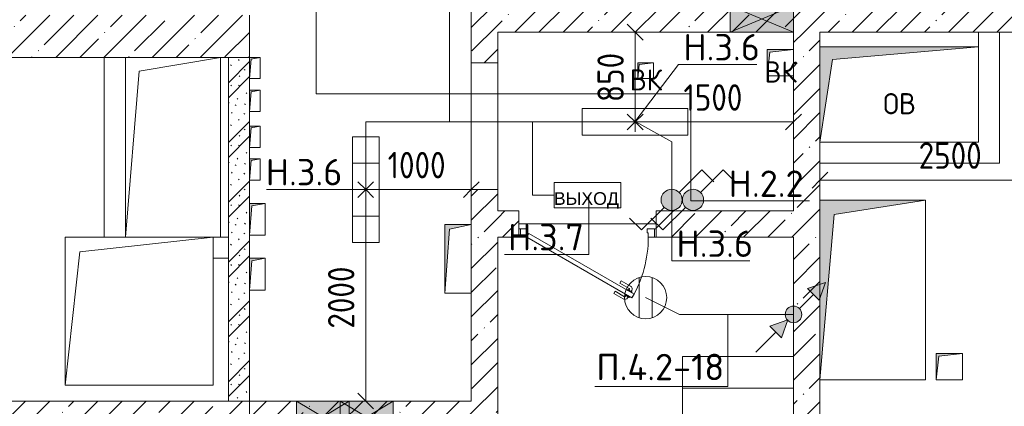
# Model space of a CAD drawing. Header units: millimetres. Extents: x -32229 to 170644, y -13689 to 125138.
# Tile 162 of 208: x 30960 to 40280, y 94150 to 97808. Entities that reach past the tile are written whole.
import ezdxf

# ---------------------------------------------------------------- set-up
doc = ezdxf.new("R2010")
doc.units = ezdxf.units.MM
doc.linetypes.add('Штриховая', pattern=[5, 3, -2])
for name, color, linetype, lineweight in [('A-ANNO-DIMS', 7, 'Continuous', 9), ('A-ANNO-DIMS-200', 7, 'Continuous', 9), ('A-ANNO-NOTE', 7, 'Continuous', 18), ('A-DETL-THIN', 7, 'Continuous', 9), ('A-DOOR', 7, 'Continuous', 18), ('A-DOOR-FRAM', 7, 'Continuous', 9), ('A-DOOR-OPNG', 7, 'Continuous', 18), ('A-FLOR', 7, 'Continuous', 18), ('A-GLAZ', 7, 'Continuous', 18), ('A-WALL', 7, 'Continuous', 18), ('A-WALL-PATT', 7, 'Continuous', 40), ('G-ANNO-TEXT', 7, 'Continuous', 9), ('I-WALL', 7, 'Continuous', 18), ('M-EQPM', 7, 'Continuous', 18), ('S-COLS', 7, 'Continuous', 18), ('S-STRS', 7, 'Continuous', 18)]:
    doc.layers.add(name, color=color, linetype=linetype, lineweight=lineweight)
doc.layers.add('A-DETL', color=7, linetype='Continuous', lineweight=9, true_color=0x00a600)
doc.styles.add('Arial_1', font='arial.ttf', dxfattribs={"height": 120})
doc.styles.add('GOST Common', font='GOST_Common.ttf', dxfattribs={"height": 200})
doc.styles.add('GOST Common_6', font='GOST_Common.ttf', dxfattribs={"width": 0.9, "height": 250})
doc.styles.add('ISOCPEUR', font='isocpeur.ttf', dxfattribs={"height": 250})
doc.dimstyles.new('ГОСТ_2_5_мм2_1', dxfattribs={"dimscale": 304.8, "dimtxt": 251.428749, "dimasz": 0.492126, "dimexe": 0.492126, "dimexo": 0.656168, "dimgap": 0.098425, "dimtad": 1, "dimdec": 0, "dimdsep": 46, "dimtxsty": 'GOST Common_6', "dimblk1": 'OBLIQUE', "dimblk2": 'OBLIQUE', "dimsah": 1, "dimcen": 0.09, "dimazin": 2, "dimtfac": 1, "dimtdec": 4, "dimtix": 1, "dimtmove": 0, "dimatfit": 3, "dimfxl": 1, "dimtvp": 1, "dimtolj": 1, "dimtzin": 0, "dimarcsym": 2})
pattern_1 = [(45, (0, 0), (-228.0985, 228.0985), []), (45, (228.1, 0), (-228.0985, 228.0985), [403.225, -80.645, 6.706, -73.939])]

# ---------------------------------------------------------------- blocks, each defined once
blk = doc.blocks.new('АР_Канал вертикальный прямоугольный - ОВ-3286630--01 ЭО')
at = {"layer": 'M-EQPM', "lineweight": 13, "true_color": 0xe2e2e2}
blk.add_hatch(color=254, dxfattribs=at).paths.add_polyline_path([(-750, -450), (-630, 330), (750, 450), (-750, 450), (-750, -435.1)])
at = {"layer": 'M-EQPM', "color": 253, "lineweight": 13, "true_color": 0xaaaaaa}
for p, q in [((750, 450), (-750, 450)), ((750, 450), (-750, 450)), ((-750, 450), (750, 450)), ((-630, 330), (750, 450)), ((-630, 330), (750, 450)), ((750, -450), (750, 450)), ((750, 450), (750, -450)), ((-750, -450), (-630, 330)), ((-750, -450), (-630, 330)), ((-750, -450), (750, -450)), ((750, -450), (-750, -450))]:
    blk.add_line(p, q, dxfattribs=at)
blk = doc.blocks.new('КР-Проем - Настраиваемый-3292093--01 ЭО')
at = {"layer": 'A-DOOR-OPNG', "color": 253, "lineweight": 13, "true_color": 0xaaaaaa}
for p, q in [((-600, 125), (600, 125)), ((-600, -125), (600, -125))]:
    blk.add_line(p, q, dxfattribs=at)
blk = doc.blocks.new('АР_Дверь однопольная - 1300х2100h_лест__лифт_ холл-4751208--01 ЭО')
at = {"layer": 'A-DOOR', "color": 253, "lineweight": 13, "true_color": 0xaaaaaa}
for p, q in [((-420.9, 700), (-440.9, 665.4)), ((-440.9, 665.4), (555, 90.4)), ((575, 125), (-420.9, 700)), ((555, 90.4), (575, 125))]:
    blk.add_line(p, q, dxfattribs=at)
at = {"layer": 'A-DOOR', "color": 253, "lineweight": 5, "true_color": 0xaaaaaa}
for p, q in [((-419.3, 652.9), (-423.3, 645.9)), ((-399.3, 687.5), (-395.3, 694.4)), ((-395.3, 694.4), (-352, 669.4)), ((-384.5, 688.2), (-378.4, 698.6)), ((-362.8, 675.7), (-356.8, 686.1)), ((-352, 669.4), (-356, 662.5)), ((-261.2, 636.7), (-350, 687.9)), ((-248.7, 658.3), (-337.5, 709.6)), ((-261.2, 636.7), (-248.7, 658.3)), ((-423.3, 645.9), (-380, 620.9)), ((-412.5, 639.7), (-418.5, 629.3)), ((-318.7, 537.1), (-407.5, 588.3)), ((-390.8, 627.2), (-396.8, 616.8)), ((-306.2, 558.7), (-395, 610)), ((-380, 620.9), (-376, 627.9)), ((-306.2, 558.7), (-318.7, 537.1))]:
    blk.add_line(p, q, dxfattribs=at)
for centre, radius, start, end in [((575, 125), 1150, 150, 180), ((-352.5, 683.6), 30, 60, 150), ((-352.5, 683.6), 4.99, 60, 150), ((-392.5, 614.3), 30, 150, 240), ((-392.5, 614.3), 4.99, 150, 240)]:
    blk.add_arc(centre, radius, start, end, dxfattribs=at)
at = {"layer": 'A-DOOR-FRAM', "color": 253, "lineweight": 13, "true_color": 0xaaaaaa}
for p, q in [((-635, 125), (-650, 125)), ((-575, 125), (-635, 125)), ((-635, 125), (-635, 45)), ((-575, 85), (-575, 125)), ((635, 125), (575, 125)), ((575, 125), (575, 85)), ((635, 45), (635, 125)), ((635, 125), (650, 125)), ((-635, 45), (-650, 45)), ((-635, 45), (-565, 45)), ((-565, 85), (-575, 85)), ((-565, 45), (-565, 85)), ((575, 85), (565, 85)), ((565, 85), (565, 45)), ((565, 45), (635, 45)), ((635, 45), (650, 45))]:
    blk.add_line(p, q, dxfattribs=at)
blk = doc.blocks.new('АР_Отверстие прямоугольное - ВК-4025875--01 ЭО')
at = {"layer": 'A-GLAZ', "lineweight": 13, "true_color": 0xf0f0f0}
blk.add_hatch(color=7, dxfattribs=at).paths.add_polyline_path([(-175, 125), (-175, -125), (425, -125), (425, 125)])
at = {"layer": 'A-GLAZ', "color": 253, "lineweight": 5, "true_color": 0xaaaaaa}
for p, q in [((425, 125), (-175, -125)), ((-175, 125), (425, -125))]:
    blk.add_line(p, q, dxfattribs=at)
at = {"layer": 'A-GLAZ', "color": 253, "lineweight": 13, "true_color": 0xaaaaaa}
for p, q in [((425, 125), (-175, 125)), ((-175, 125), (-175, -125)), ((-175, 125), (-175, -125)), ((425, -125), (425, 125)), ((425, 125), (425, -125)), ((-175, -125), (425, -125))]:
    blk.add_line(p, q, dxfattribs=at)
blk = doc.blocks.new('АР_Канал вертикальный прямоугольный - ОВ-6400269--01 ЭО')
at = {"layer": 'M-EQPM', "color": 253, "lineweight": 13, "true_color": 0xaaaaaa}
for p, q in [((700, 700), (-700, 700)), ((-700, 700), (-700, -700)), ((-700, -700), (-700, 700)), ((-700, 700), (700, 700)), ((-560, 560), (700, 700)), ((700, -700), (700, 700)), ((700, 700), (700, -700)), ((-700, -700), (-560, 560)), ((-700, -700), (700, -700)), ((700, -700), (-700, -700))]:
    blk.add_line(p, q, dxfattribs=at)
blk = doc.blocks.new('АР_Канал вертикальный прямоугольный - ОВ-6409221--01 ЭО')
at = {"layer": 'M-EQPM', "color": 253, "lineweight": 13, "true_color": 0xaaaaaa}
for p, q in [((450, 850), (-450, 850)), ((-450, 850), (-450, -850)), ((-450, -850), (-450, 850)), ((-450, 850), (450, 850)), ((-320, 720), (450, 850)), ((450, -850), (450, 850)), ((450, 850), (450, -850)), ((-450, -850), (-320, 720)), ((380, -850), (450, -850)), ((450, -850), (380, -850))]:
    blk.add_line(p, q, dxfattribs=at)
blk = doc.blocks.new('АР_Канал вертикальный прямоугольный - ОВ-6263227--01 ЭО')
at = {"layer": 'M-EQPM', "lineweight": 13, "true_color": 0xe2e2e2}
blk.add_hatch(color=254, dxfattribs=at).paths.add_polyline_path([(-500, -850), (-365, 715), (500, 850), (-500, 850), (-500, -30.8)])
at = {"layer": 'M-EQPM', "color": 253, "lineweight": 13, "true_color": 0xaaaaaa}
for p, q in [((500, 850), (-500, 850)), ((-500, 850), (-500, -850)), ((500, 850), (-500, 850)), ((-500, 850), (-500, -850)), ((-500, -850), (-500, 850)), ((-500, 850), (500, 850)), ((-365, 715), (500, 850)), ((-365, 715), (500, 850)), ((500, -850), (500, 850)), ((500, 850), (500, -850)), ((-500, -850), (-365, 715)), ((-500, -850), (-365, 715)), ((-500, -850), (500, -850)), ((500, -850), (-500, -850))]:
    blk.add_line(p, q, dxfattribs=at)
blk = doc.blocks.new('АР_Отверстие прямоугольное - СС-4524793--01 ЭО')
at = {"layer": 'A-GLAZ', "lineweight": 13, "true_color": 0xf0f0f0}
blk.add_hatch(color=7, dxfattribs=at).paths.add_polyline_path([(290, -150), (375, -150), (375, 150), (-125, 150), (-125, -150)])
at = {"layer": 'A-GLAZ', "color": 253, "lineweight": 5, "true_color": 0xaaaaaa}
for p, q in [((-125, 150), (290, -99)), ((290, 99), (-125, -150)), ((375, 150), (290, 99)), ((290, -99), (375, -150))]:
    blk.add_line(p, q, dxfattribs=at)
at = {"layer": 'A-GLAZ', "color": 253, "lineweight": 13, "true_color": 0xaaaaaa}
for p, q in [((290, 150), (-125, 150)), ((-125, 150), (-125, -150)), ((-125, 150), (-125, -150)), ((375, 150), (290, 150)), ((375, -150), (375, 150)), ((375, 150), (375, -150)), ((-125, -150), (290, -150)), ((290, -150), (375, -150))]:
    blk.add_line(p, q, dxfattribs=at)
blk = doc.blocks.new('АР_Канал вертикальный прямоугольный - ВК-6260049--01 ЭО')
at = {"layer": 'M-EQPM', "lineweight": 13, "true_color": 0xe2e2e2}
blk.add_hatch(color=254, dxfattribs=at).paths.add_polyline_path([(-125, -125), (-100, 100), (125, 125), (-125, 125)])
at = {"layer": 'M-EQPM', "color": 253, "lineweight": 13, "true_color": 0xaaaaaa}
for p, q in [((125, 125), (-125, 125)), ((-125, 125), (-125, -125)), ((125, 125), (-125, 125)), ((-125, 125), (-125, -125)), ((-125, -125), (-125, 125)), ((-125, 125), (125, 125)), ((-125, -125), (-100, 100)), ((-125, -125), (-100, 100)), ((-100, 100), (125, 125)), ((-100, 100), (125, 125)), ((125, -125), (125, 125)), ((125, 125), (125, -125)), ((-125, -125), (125, -125)), ((125, -125), (-125, -125))]:
    blk.add_line(p, q, dxfattribs=at)
blk = doc.blocks.new('АР_Канал вертикальный прямоугольный - ЭОМ-6263455--01 ЭО')
at = {"layer": 'M-EQPM', "lineweight": 13, "true_color": 0xe2e2e2}
blk.add_hatch(color=254, dxfattribs=at).paths.add_polyline_path([(-75, -150), (-52.5, 127.5), (75, 150), (-75, 150)])
at = {"layer": 'M-EQPM', "color": 253, "lineweight": 13, "true_color": 0xaaaaaa}
for p, q in [((75, 150), (-75, 150)), ((-75, 150), (-75, -150)), ((75, 150), (-75, 150)), ((-75, 150), (-75, -150)), ((-75, -150), (-75, 150)), ((-75, 150), (75, 150)), ((-75, -150), (-52.5, 127.5)), ((-75, -150), (-52.5, 127.5)), ((-52.5, 127.5), (75, 150)), ((-52.5, 127.5), (75, 150)), ((75, -150), (75, 150)), ((75, 150), (75, -150)), ((-75, -150), (75, -150)), ((75, -150), (-75, -150))]:
    blk.add_line(p, q, dxfattribs=at)
blk = doc.blocks.new('АР_Канал вертикальный прямоугольный - АПТ-6412245--01 ЭО')
at = {"layer": 'M-EQPM', "lineweight": 13, "true_color": 0xe2e2e2}
blk.add_hatch(color=254, dxfattribs=at).paths.add_polyline_path([(-125, -325), (-80, 280), (125, 325), (-125, 325)])
at = {"layer": 'M-EQPM', "color": 253, "lineweight": 13, "true_color": 0xaaaaaa}
for p, q in [((125, 325), (-125, 325)), ((-125, 325), (-125, -325)), ((125, 325), (-125, 325)), ((-125, 325), (-125, -325)), ((-125, -325), (-125, 325)), ((-125, 325), (125, 325)), ((-125, -325), (-80, 280)), ((-125, -325), (-80, 280)), ((-80, 280), (125, 325)), ((-80, 280), (125, 325)), ((125, -325), (125, 325)), ((125, 325), (125, -325)), ((-125, -325), (125, -325)), ((125, -325), (-125, -325))]:
    blk.add_line(p, q, dxfattribs=at)
blk = doc.blocks.new('АР_Канал вертикальный прямоугольный - СС-6263304--01 ЭО')
at = {"layer": 'M-EQPM', "lineweight": 13, "true_color": 0xe2e2e2}
blk.add_hatch(color=254, dxfattribs=at).paths.add_polyline_path([(-50, -100), (-35, 85), (50, 100), (-50, 100)])
at = {"layer": 'M-EQPM', "color": 253, "lineweight": 13, "true_color": 0xaaaaaa}
for p, q in [((50, 100), (-50, 100)), ((-50, 100), (-50, -100)), ((50, 100), (-50, 100)), ((-50, 100), (-50, -100)), ((-50, -100), (-50, 100)), ((-50, 100), (50, 100)), ((-35, 85), (50, 100)), ((-35, 85), (50, 100)), ((50, -100), (50, 100)), ((50, 100), (50, -100)), ((-50, -100), (-35, 85)), ((-50, -100), (-35, 85)), ((-50, -100), (50, -100)), ((50, -100), (-50, -100))]:
    blk.add_line(p, q, dxfattribs=at)
blk = doc.blocks.new('АР_Отверстие прямоугольное - ЭОМ-5444879--01 ЭО')
at = {"layer": 'A-GLAZ', "lineweight": 13, "true_color": 0xf0f0f0}
blk.add_hatch(color=7, dxfattribs=at).paths.add_polyline_path([(375, -150), (375, 150), (-125, 150), (-125, -150)])
at = {"layer": 'A-GLAZ', "color": 253, "lineweight": 5, "true_color": 0xaaaaaa}
for p, q in [((375, 150), (-125, -150)), ((-125, 150), (375, -150))]:
    blk.add_line(p, q, dxfattribs=at)
at = {"layer": 'A-GLAZ', "color": 253, "lineweight": 13, "true_color": 0xaaaaaa}
for p, q in [((375, 150), (-125, 150)), ((-125, 150), (-125, -150)), ((-125, 150), (-125, -150)), ((375, -150), (375, 150)), ((375, 150), (375, -150)), ((-125, -150), (375, -150))]:
    blk.add_line(p, q, dxfattribs=at)
blk = doc.blocks.new('АР_Канал вертикальный прямоугольный - ВК-5351649--01 ЭО')
at = {"layer": 'M-EQPM', "lineweight": 13, "true_color": 0xe2e2e2}
blk.add_hatch(color=254, dxfattribs=at).paths.add_polyline_path([(-75, -75), (-60, 60), (75, 75), (-75, 75)])
at = {"layer": 'M-EQPM', "color": 253, "lineweight": 13, "true_color": 0xaaaaaa}
for p, q in [((75, 75), (-75, 75)), ((-75, 75), (-75, -75)), ((75, 75), (-75, 75)), ((-75, 75), (-75, -75)), ((-75, -75), (-75, 75)), ((-75, 75), (75, 75)), ((-75, -75), (-60, 60)), ((-75, -75), (-60, 60)), ((-60, 60), (75, 75)), ((-60, 60), (75, 75)), ((75, -75), (75, 75)), ((75, 75), (75, -75)), ((-75, -75), (75, -75)), ((75, -75), (-75, -75))]:
    blk.add_line(p, q, dxfattribs=at)
blk = doc.blocks.new('АР_Канал вертикальный прямоугольный - ВК-5351209--01 ЭО')
at = {"layer": 'M-EQPM', "lineweight": 13, "true_color": 0xe2e2e2}
blk.add_hatch(color=254, dxfattribs=at).paths.add_polyline_path([(-125, -125), (-100, 100), (125, 125), (-125, 125)])
at = {"layer": 'M-EQPM', "color": 253, "lineweight": 13, "true_color": 0xaaaaaa}
for p, q in [((125, 125), (-125, 125)), ((-125, 125), (-125, -125)), ((125, 125), (-125, 125)), ((-125, 125), (-125, -125)), ((-125, -125), (-125, 125)), ((-125, 125), (125, 125)), ((-125, -125), (-100, 100)), ((-125, -125), (-100, 100)), ((-100, 100), (125, 125)), ((-100, 100), (125, 125)), ((125, -125), (125, 125)), ((125, 125), (125, -125)), ((-125, -125), (125, -125)), ((125, -125), (-125, -125))]:
    blk.add_line(p, q, dxfattribs=at)
blk = doc.blocks.new('Наметкина 10_РД_АР_П_rvt-1--01 ЭО')
at = {"layer": 'A-WALL-PATT', "lineweight": 5, "true_color": 0xaaaaaa}
h = blk.add_hatch(dxfattribs=at)
h.set_pattern_fill('FP_1', color=253, style=0, pattern_type=2)
h.set_pattern_definition(pattern_1)
h.paths.add_polyline_path([(35235.3, 89850), (35485.3, 89850), (35485.3, 96200), (35235.3, 96200), (35235.3, 91400)])
h.paths.add_polyline_path([(35485.3, 97400), (35485.3, 97940), (35235.3, 97940), (35235.3, 97400)])
h = blk.add_hatch(dxfattribs=at)
h.set_pattern_fill('FP_1', color=253, style=0, pattern_type=2)
h.set_pattern_definition(pattern_1)
h.paths.add_polyline_path([(40795.3, 97690), (41135.3, 97690), (41135.3, 97940), (35485.3, 97940), (35485.3, 97690), (40636.6, 97690)])
h = blk.add_hatch(dxfattribs=at)
h.set_pattern_fill('FP_1', color=253, style=0, pattern_type=2)
h.set_pattern_definition(pattern_1)
h.paths.add_polyline_path([(38285.3, 89850), (38535.3, 89850), (38535.3, 97690), (38285.3, 97690), (38285.3, 91262.5)])
h = blk.add_hatch(dxfattribs=at)
h.set_pattern_fill('FP_6', color=253, style=0, pattern_type=2)
h.set_pattern_definition([(135, (300.56, 377.28), (-565.6854, 6e-14), [10, -790]), (135, (349.8, 474.73), (-565.6854, 6e-14), [10, -790]), (135, (423.93, 473.06), (-565.6854, 6e-14), [10, -790]), (135, (229.92, 447.9), (-565.6854, 6e-14), [10, -790]), (135, (155.08, 447.9), (-565.6854, 6e-14), [10, -790]), (135, (114.9, 369.03), (-565.6854, 6e-14), [10, -790]), (135, (132.43, 285.8), (-565.6854, 6e-14), [10, -790]), (135, (214.66, 322), (-565.6854, 6e-14), [10, -790]), (135, (198.16, 261.88), (-565.6854, 6e-14), [10, -790]), (135, (45.2, 272.9), (-565.6854, 6e-14), [10, -790]), (135, (42.32, 336.16), (-565.6854, 6e-14), [10, -790]), (135, (92.26, 192.24), (-565.6854, 6e-14), [10, -790]), (135, (7.07, 149.2), (-565.6854, 6e-14), [10, -790]), (135, (80.6, 95.1), (-565.6854, 6e-14), [10, -790]), (135, (79.53, 36.94), (-565.6854, 6e-14), [10, -790]), (135, (153.87, 74.56), (-565.6854, 6e-14), [10, -790]), (135, (228.35, 124.8), (-565.6854, 6e-14), [10, -790]), (135, (279.75, 180.4), (-565.6854, 6e-14), [10, -790]), (135, (282.9, 31.63), (-565.6854, 6e-14), [10, -790]), (135, (377.38, 53.45), (-565.6854, 6e-14), [10, -790]), (135, (352.28, 102.7), (-565.6854, 6e-14), [10, -790]), (135, (354.05, 0), (-565.6854, 6e-14), [10, -790]), (135, (553.23, 16.45), (-565.6854, 6e-14), [10, -790]), (135, (542.38, 63.45), (-565.6854, 6e-14), [10, -790]), (135, (536.58, 239.3), (-565.6854, 6e-14), [10, -790]), (135, (475.85, 203.9), (-565.6854, 6e-14), [10, -790]), (135, (475.85, 316.54), (-565.6854, 6e-14), [10, -790]), (135, (520.8, 408.7), (-565.6854, 6e-14), [10, -790]), (135, (551.1, 470.8), (-565.6854, 6e-14), [10, -790]), (135, (235.25, 537.93), (-565.6854, 6e-14), [10, -790]), (135, (407.25, 547.65), (-565.6854, 6e-14), [10, -790]), (135, (94.5, 558.6), (-565.6854, 6e-14), [10, -790]), (135, (46.4, 532.3), (-565.6854, 6e-14), [10, -790]), (135, (85.56, 465.04), (-565.6854, 6e-14), [10, -790]), (135, (355.53, 181.14), (-565.6854, 6e-14), [10, -790]), (135, (362.23, 243.6), (-565.6854, 6e-14), [10, -790]), (135, (413.45, 344.1), (-565.6854, 6e-14), [10, -790]), (135, (286.3, 273.25), (-565.6854, 6e-14), [10, -790]), (135, (423.02, 263.72), (-565.6854, 6e-14), [10, -790]), (135, (162.94, 190.2), (-565.6854, 6e-14), [10, -790]), (135, (470.25, 120.93), (-565.6854, 6e-14), [10, -790]), (135, (484.48, 9.78), (-565.6854, 6e-14), [10, -790]), (45, (0, 212.13), (-565.6854, 0), []), (45, (212.13, 0), (-565.6854, 0), []), (45, (353.55, 0), (-565.6854, 0), []), (45, (0, 353.55), (-565.6854, 0), [])])
h.paths.add_polyline_path([(32935.3, 94200), (33135.3, 94200), (33135.3, 97450), (32935.3, 97450), (32935.3, 95219.2)])
h = blk.add_hatch(dxfattribs=at)
h.set_pattern_fill('FP_1', color=253, style=0, pattern_type=2)
h.set_pattern_definition(pattern_1)
h.paths.add_polyline_path([(38285.3, 95750), (38285.3, 96000), (36985.3, 96000), (36985.3, 95750), (37627.3, 95750)])
h.paths.add_polyline_path([(35685.3, 95750), (35685.3, 96000), (35485.3, 96000), (35485.3, 95750)])
h = blk.add_hatch(dxfattribs=at)
h.set_pattern_fill('FP_1', color=253, style=0, pattern_type=2)
h.set_pattern_definition(pattern_1)
h.paths.add_polyline_path([(33135.3, 93900), (33135.3, 94200), (30735.3, 94200), (30735.3, 93900), (32611.7, 93900)])
h = blk.add_hatch(dxfattribs=at)
h.set_pattern_fill('FP_1', color=253, style=0, pattern_type=2)
h.set_pattern_definition(pattern_1)
h.paths.add_polyline_path([(34080.3, 93900), (35235.3, 93900), (35235.3, 94200), (33135.3, 94200), (33135.3, 93900), (33995.3, 93900)])
at = {"layer": 'S-COLS', "lineweight": 5, "true_color": 0xaaaaaa}
h = blk.add_hatch(dxfattribs=at)
h.set_pattern_fill('FP_1', color=253, style=0, pattern_type=2)
h.set_pattern_definition(pattern_1)
h.paths.add_polyline_path([(33135.3, 97450), (33135.3, 97850), (30735.3, 97850), (30735.3, 97450), (32985.3, 97450)])
at = {"layer": 'A-FLOR', "color": 253, "lineweight": 13, "true_color": 0xaaaaaa}
for p, q in [((35685.3, 95875), (36985.3, 95875)), ((36985.3, 95875), (35685.3, 95875))]:
    blk.add_line(p, q, dxfattribs=at)
at = {"layer": 'A-WALL', "color": 253, "lineweight": 13, "true_color": 0xaaaaaa}
for p, q in [((35235.3, 97940), (35235.3, 97400)), ((35485.3, 97690), (37685.3, 97690)), ((35485.3, 97400), (35485.3, 97690)), ((37685.3, 97690), (38285.3, 97690)), ((38285.3, 97690), (38285.3, 97525)), ((38535.3, 97690), (40495.3, 97690)), ((38535.3, 96100), (38535.3, 97690)), ((35235.3, 97400), (35485.3, 97400)), ((38285.3, 97275), (38285.3, 96000)), ((35235.3, 96200), (35235.3, 95870)), ((35485.3, 96200), (35235.3, 96200)), ((35485.3, 96000), (35485.3, 96200)), ((35685.3, 96000), (35485.3, 96000)), ((35685.3, 95750), (35685.3, 96000)), ((38285.3, 96000), (36985.3, 96000)), ((36985.3, 96000), (36985.3, 95750)), ((35485.3, 95750), (35685.3, 95750)), ((35485.3, 89850), (35485.3, 95750)), ((36985.3, 95750), (38285.3, 95750)), ((38285.3, 95750), (38285.3, 89850)), ((35235.3, 95219.2), (35235.3, 94200)), ((38535.3, 91350), (38535.3, 94400)), ((33135.3, 94200), (30735.3, 94200)), ((33135.3, 93900), (33135.3, 94200)), ((33580.3, 94200), (33135.3, 94200)), ((33135.3, 94200), (33135.3, 93900)), ((33995.3, 94200), (33580.3, 94200)), ((34080.3, 94200), (33995.3, 94200)), ((34495.3, 94200), (34080.3, 94200)), ((35235.3, 94200), (34495.3, 94200))]:
    blk.add_line(p, q, dxfattribs=at)
at = {"layer": 'I-WALL', "color": 253, "lineweight": 13, "true_color": 0xaaaaaa}
for p, q in [((40035.3, 97550), (40035.3, 97690)), ((40235.3, 97690), (40235.3, 96650)), ((31760.3, 95750), (31760.3, 97450)), ((32935.3, 97450), (32935.3, 94200)), ((33135.3, 97450), (32935.3, 97450)), ((33135.3, 97140), (33135.3, 97250)), ((33135.3, 96800), (33135.3, 96940)), ((40235.3, 96650), (40235.3, 96450)), ((33135.3, 96490), (33135.3, 96600)), ((40235.3, 96450), (38535.3, 96450)), ((33135.3, 96070), (33135.3, 96290)), ((32860.3, 95750), (32935.3, 95750)), ((33135.3, 95550), (33135.3, 95770)), ((32935.3, 95550), (32790.3, 95550)), ((33135.3, 94200), (33135.3, 95250)), ((32935.3, 94200), (33135.3, 94200))]:
    blk.add_line(p, q, dxfattribs=at)
at = {"layer": 'S-COLS', "color": 253, "lineweight": 15, "true_color": 0xaaaaaa}
for p, q in [((33135.3, 97450), (33135.3, 97850)), ((30735.3, 97450), (31960.3, 97450)), ((32860.3, 97450), (33135.3, 97450))]:
    blk.add_line(p, q, dxfattribs=at)
at = {"layer": 'S-STRS', "color": 253, "lineweight": 13, "true_color": 0xaaaaaa}
for p, q in [((38285.3, 94620), (37235.3, 94620)), ((37235.3, 94620), (37235.3, 94320)), ((37235.3, 94320), (37235.3, 94020)), ((38285.3, 94320), (37235.3, 94320))]:
    blk.add_line(p, q, dxfattribs=at)
at = {"layer": 'S-STRS', "color": 253, "linetype": 'Штриховая', "lineweight": 13, "true_color": 0xaaaaaa}
for p, q in [((38285.3, 94620), (37235.3, 94620)), ((38285.3, 94320), (37235.3, 94320))]:
    blk.add_line(p, q, dxfattribs=at)
at = {"layer": 'A-DOOR', "color": 253, "lineweight": 13, "true_color": 0xaaaaaa}
for name, p, rotation in [('КР-Проем - Настраиваемый-3292093--01 ЭО', (35360.3, 96800), 270), ('АР_Дверь однопольная - 1300х2100h_лест__лифт_ холл-4751208--01 ЭО', (36335.3, 95875), 180)]:
    blk.add_blockref(name, p, dxfattribs=dict(at, rotation=rotation))
at = {"layer": 'A-GLAZ', "color": 253, "lineweight": 13, "true_color": 0xaaaaaa, "rotation": 180}
blk.add_blockref('АР_Отверстие прямоугольное - ВК-4025875--01 ЭО', (38110.3, 97815), dxfattribs=at)
at = {"layer": 'A-GLAZ', "color": 253, "lineweight": 13, "true_color": 0xaaaaaa}
for name, p in [('АР_Отверстие прямоугольное - СС-4524793--01 ЭО', (33705.3, 94050)), ('АР_Отверстие прямоугольное - ЭОМ-5444879--01 ЭО', (34120.3, 94050))]:
    blk.add_blockref(name, p, dxfattribs=at)
at = {"layer": 'M-EQPM', "color": 253, "lineweight": 13, "true_color": 0xaaaaaa}
for name, p in [('АР_Канал вертикальный прямоугольный - ВК-5351209--01 ЭО', (38160.3, 97400)), ('АР_Канал вертикальный прямоугольный - ОВ-3286630--01 ЭО', (39285.3, 97100)), ('АР_Канал вертикальный прямоугольный - ОВ-6409221--01 ЭО', (32410.3, 96600)), ('АР_Канал вертикальный прямоугольный - СС-6263304--01 ЭО', (33185.3, 97350)), ('АР_Канал вертикальный прямоугольный - ВК-5351649--01 ЭО', (36885.3, 97325)), ('АР_Канал вертикальный прямоугольный - СС-6263304--01 ЭО', (33185.3, 97040)), ('АР_Канал вертикальный прямоугольный - СС-6263304--01 ЭО', (33185.3, 96700)), ('АР_Канал вертикальный прямоугольный - СС-6263304--01 ЭО', (33185.3, 96390)), ('АР_Канал вертикальный прямоугольный - ОВ-6263227--01 ЭО', (39035.3, 95250)), ('АР_Канал вертикальный прямоугольный - ЭОМ-6263455--01 ЭО', (33210.3, 95920)), ('АР_Канал вертикальный прямоугольный - АПТ-6412245--01 ЭО', (35110.3, 95545)), ('АР_Канал вертикальный прямоугольный - ОВ-6400269--01 ЭО', (32090.3, 95050)), ('АР_Канал вертикальный прямоугольный - ЭОМ-6263455--01 ЭО', (33210.3, 95400)), ('АР_Канал вертикальный прямоугольный - ВК-6260049--01 ЭО', (39760.3, 94525))]:
    blk.add_blockref(name, p, dxfattribs=at)
at = {"layer": 'A-ANNO-NOTE', "color": 253, "lineweight": 5, "true_color": 0xaaaaaa, "char_height": 200, "width": 344, "attachment_point": 5, "line_spacing_factor": 1.022766, "style": 'GOST Common'}
for s, insert in [('\\pt2540,5080,7620,10160,12700,15240,17780,20320,22860,25400,27940,30480,33020,35560,38100,40640,43180,45720,48260,50800,53340,55880,58420,60960,63500,66040,68580,71120,73660,76200,78740,81280;ВК', (38163.1, 97312.7)), ('\\pt2540,5080,7620,10160,12700,15240,17780,20320,22860,25400,27940,30480,33020,35560,38100,40640,43180,45720,48260,50800,53340,55880,58420,60960,63500,66040,68580,71120,73660,76200,78740,81280;ВК', (36888.1, 97237.7)), ('\\pt2540,5080,7620,10160,12700,15240,17780,20320,22860,25400,27940,30480,33020,35560,38100,40640,43180,45720,48260,50800,53340,55880,58420,60960,63500,66040,68580,71120,73660,76200,78740,81280;ОВ', (39288.1, 97012.7))]:
    blk.add_mtext(s, dxfattribs=dict(at, insert=insert))
blk = doc.blocks.new('DIMBLOCK293--01 ЭО')
at = {"layer": 'A-ANNO-DIMS-200'}
for p, q in [((38535.3, 96196.1), (38535.3, 96440.1)), ((41035, 96196.1), (41035, 96440.1)), ((38535.3, 96290.1), (38460.3, 96215.1)), ((38535.3, 96290.1), (38610.3, 96365.1)), ((38535.3, 96290.1), (41035, 96290.1)), ((38535.3, 96290.1), (38535.3, 96196.1)), ((41035, 96290.1), (40960, 96215.1)), ((41035, 96290.1), (41110, 96365.1)), ((41035, 96290.1), (41035, 96196.1))]:
    blk.add_line(p, q, dxfattribs=at)
at = {"layer": 'A-ANNO-DIMS-200', "color": 0, "insert": (39469.8, 96646.8), "char_height": 250, "width": 756.843, "attachment_point": 1, "line_spacing_factor": 1.022761, "style": 'GOST Common_6'}
blk.add_mtext('2500', dxfattribs=at)
blk = doc.blocks.new('_Oblique')
at = {"color": 0, "linetype": 'ByBlock', "lineweight": -2}
blk.add_line((-0.5, -0.5), (0.5, 0.5), dxfattribs=at)
blk = doc.blocks.new('DIMBLOCK337--01 ЭО')
at = {"layer": 'A-ANNO-DIMS-200'}
for p, q in [((34141.5, 96200.1), (34385.4, 96200.1)), ((34235.4, 96200.1), (34141.5, 96200.1)), ((34235.4, 96200.1), (34160.4, 96275.1)), ((34235.4, 96200.1), (34235.4, 94200)), ((34235.4, 96200.1), (34310.4, 96125.1)), ((34235.4, 94200), (34160.4, 94275)), ((34141.5, 94200), (34385.4, 94200)), ((34235.4, 94200), (34141.5, 94200)), ((34235.4, 94200), (34310.4, 94125))]:
    blk.add_line(p, q, dxfattribs=at)
at = {"layer": 'A-ANNO-DIMS-200', "color": 0, "insert": (33878.7, 94884.7), "char_height": 250, "width": 756.843, "attachment_point": 1, "rotation": 90, "line_spacing_factor": 1.022761, "style": 'GOST Common_6'}
blk.add_mtext('2000', dxfattribs=at)
blk = doc.blocks.new('DIMBLOCK338--01 ЭО')
at = {"layer": 'A-ANNO-DIMS-200'}
for p, q in [((34235.3, 96106.2), (34235.3, 96350.1)), ((35235.3, 96106.2), (35235.3, 96350.1)), ((34235.3, 96200.1), (34160.3, 96125.1)), ((34235.3, 96200.1), (34310.3, 96275.1)), ((34235.3, 96200.1), (35235.3, 96200.1)), ((34235.3, 96200.1), (34235.3, 96106.2)), ((35235.3, 96200.1), (35160.3, 96125.1)), ((35235.3, 96200.1), (35310.3, 96275.1)), ((35235.3, 96200.1), (35235.3, 96106.2))]:
    blk.add_line(p, q, dxfattribs=at)
at = {"layer": 'A-ANNO-DIMS-200', "color": 0, "insert": (34443.4, 96556.8), "char_height": 250, "width": 700.591, "attachment_point": 1, "line_spacing_factor": 1.022761, "style": 'GOST Common_6'}
blk.add_mtext('1000', dxfattribs=at)
blk = doc.blocks.new('DIMBLOCK352--01 ЭО')
at = {"layer": 'A-ANNO-DIMS-200'}
for p, q in [((36879.3, 97690), (36635.4, 97690)), ((36785.4, 97690), (36710.4, 97765)), ((36785.4, 96840), (36785.4, 97690)), ((36785.4, 97690), (36860.4, 97615)), ((36785.4, 97690), (36879.3, 97690)), ((36879.3, 96840), (36635.4, 96840)), ((36785.4, 96840), (36710.4, 96915)), ((36785.4, 96840), (36860.4, 96765)), ((36785.4, 96840), (36879.3, 96840))]:
    blk.add_line(p, q, dxfattribs=at)
at = {"layer": 'A-ANNO-DIMS-200', "color": 0, "insert": (36428.7, 97028.5), "char_height": 250, "width": 567.632, "attachment_point": 1, "rotation": 90, "line_spacing_factor": 1.022761, "style": 'GOST Common_6'}
blk.add_mtext('850', dxfattribs=at)
blk = doc.blocks.new('DIMBLOCK353--01 ЭО')
at = {"layer": 'A-ANNO-DIMS-200'}
for p, q in [((36785.4, 96746.1), (36785.4, 96990)), ((38285.3, 96746.1), (38285.3, 96990)), ((36785.4, 96840), (36710.4, 96765)), ((36785.4, 96840), (36860.4, 96915)), ((36785.4, 96840), (38285.3, 96840)), ((36785.4, 96840), (36785.4, 96746.1)), ((38285.3, 96840), (38210.3, 96765)), ((38285.3, 96840), (38360.3, 96915)), ((38285.3, 96840), (38285.3, 96746.1))]:
    blk.add_line(p, q, dxfattribs=at)
at = {"layer": 'A-ANNO-DIMS-200', "color": 0, "insert": (37243.4, 97196.7), "char_height": 250, "width": 700.591, "attachment_point": 1, "line_spacing_factor": 1.022761, "style": 'GOST Common_6'}
blk.add_mtext('1500', dxfattribs=at)
blk = doc.blocks.new('УГО Выше ниже синее _ 2020 - УГО Выше ниже синее _ 2020-2080151--01 ЭО')
at = {"layer": 'A-ANNO-NOTE', "lineweight": 9, "true_color": 0xff0000}
for points in [[(1.215, 0.668), (0.658, 1.225), (1.508, 1.517)], [(-0.565, -1.112), (-1.122, -0.555), (-0.272, -0.263)]]:
    blk.add_hatch(color=1, dxfattribs=at).paths.add_polyline_path(points)
h = blk.add_hatch(color=1, dxfattribs=at)
edge = h.paths.add_edge_path()
edge.add_arc((0, 0), 0.392, 0, 180)
edge.add_arc((0, 0), 0.392, 180, 360)
at = {"layer": 'A-ANNO-NOTE', "color": 1, "lineweight": 9, "true_color": 0xff0000}
for p, q in [((1.508, 1.517), (0.658, 1.225)), ((1.215, 0.668), (1.508, 1.517)), ((0.277, 0.277), (0.941, 0.941)), ((0.658, 1.225), (1.215, 0.668)), ((-0.272, -0.263), (-1.122, -0.555)), ((-0.565, -1.112), (-0.272, -0.263)), ((-1.78, -1.78), (-0.838, -0.838)), ((-1.122, -0.555), (-0.565, -1.112))]:
    blk.add_line(p, q, dxfattribs=at)
blk.add_circle((0, 0), 0.392, dxfattribs=at)
for start, end in [(360, 180), (180, 360)]:
    blk.add_arc((0, 0), 0.392, start, end, dxfattribs=at)

msp = doc.modelspace()

# ---------------------------------------------------------------- hatches: boundary and pattern name
at = {"layer": 'A-ANNO-NOTE', "lineweight": 5, "true_color": 0xff0000}
for points in [[(37135, 96003), (37138.7, 96003.2), (37162.2, 96007.8), (37175.9, 96013.4), (37201.4, 96031.6), (37212.2, 96044.1), (37219.1, 96055.1), (37230.5, 96090), (37230.2, 96117.7), (37225.8, 96135.6), (37211.1, 96163.2), (37198.7, 96176.8), (37184, 96187.9), (37160.4, 96198.6), (37146, 96201.8), (37127.6, 96202.9), (37111.1, 96200.9), (37086.7, 96192.4), (37066.7, 96179.3), (37056.2, 96168.9), (37043.5, 96150.8), (37035.6, 96132.1), (37031.3, 96102.9), (37032.4, 96088.2), (37036.8, 96070.3), (37043.5, 96055.1), (37063.9, 96029), (37088.4, 96012.6), (37116.6, 96004)], [(37135, 96003), (37151.5, 96005), (37175.9, 96013.4), (37195.9, 96026.6), (37206.4, 96036.9), (37219.1, 96055.1), (37227, 96073.8), (37231.3, 96102.9), (37230.2, 96117.7), (37225.8, 96135.6), (37219.1, 96150.8), (37198.7, 96176.8), (37174.2, 96193.2), (37146, 96201.8), (37123.9, 96202.7), (37100.4, 96198), (37086.7, 96192.4), (37061.3, 96174.3), (37050.4, 96161.7), (37043.5, 96150.8), (37032.1, 96115.8), (37032.4, 96088.2), (37036.8, 96070.3), (37051.5, 96042.7), (37063.9, 96029), (37078.7, 96017.9), (37102.2, 96007.3), (37116.6, 96004)]]:
    msp.add_hatch(color=1, dxfattribs=at).paths.add_polyline_path(points)
at = {"layer": 'A-ANNO-NOTE', "lineweight": 5, "true_color": 0x0000ff}
for points in [[(37337.5, 96003), (37341.2, 96003.2), (37364.7, 96007.8), (37378.4, 96013.4), (37403.9, 96031.6), (37414.7, 96044.1), (37421.6, 96055.1), (37433, 96090), (37432.7, 96117.7), (37428.3, 96135.6), (37413.6, 96163.2), (37401.2, 96176.8), (37386.5, 96187.9), (37362.9, 96198.6), (37348.5, 96201.8), (37330.1, 96202.9), (37313.6, 96200.9), (37289.2, 96192.4), (37269.2, 96179.3), (37258.7, 96168.9), (37246, 96150.8), (37238.1, 96132.1), (37233.8, 96102.9), (37234.9, 96088.2), (37239.3, 96070.3), (37246, 96055.1), (37266.4, 96029), (37290.9, 96012.6), (37319.1, 96004)], [(37337.5, 96003), (37354, 96005), (37378.4, 96013.4), (37398.4, 96026.6), (37408.9, 96036.9), (37421.6, 96055.1), (37429.5, 96073.8), (37433.8, 96102.9), (37432.7, 96117.7), (37428.3, 96135.6), (37421.6, 96150.8), (37401.2, 96176.8), (37376.7, 96193.2), (37348.5, 96201.8), (37326.4, 96202.7), (37302.9, 96198), (37289.2, 96192.4), (37263.8, 96174.3), (37252.9, 96161.7), (37246, 96150.8), (37234.6, 96115.8), (37234.9, 96088.2), (37239.3, 96070.3), (37254, 96042.7), (37266.4, 96029), (37281.2, 96017.9), (37304.7, 96007.3), (37319.1, 96004)]]:
    msp.add_hatch(color=5, dxfattribs=at).paths.add_polyline_path(points)

# ---------------------------------------------------------------- linework, layer by layer
at = {"layer": 'A-ANNO-NOTE', "color": 1, "lineweight": 9, "true_color": 0xff0000}
for p, q in [((36285.4, 96713.7), (36285.4, 96966.4)), ((36285.4, 96966.4), (37285.4, 96966.4)), ((37285.4, 96966.4), (37285.4, 96713.7)), ((34109, 95700.1), (34109, 96700.1)), ((34109, 96700.1), (34361.7, 96700.1)), ((34361.7, 96700.1), (34361.7, 95700.1)), ((37285.4, 96713.7), (36285.4, 96713.7)), ((34109, 96450.1), (34361.7, 96450.1)), ((37202, 96173.6), (37416.1, 96387.7)), ((37416.1, 96387.7), (37529.3, 96274.5)), ((36019.1, 96266.7), (36651.3, 96266.7)), ((36019.1, 96026.7), (36019.1, 96266.7)), ((36019.7, 96027.1), (36019.7, 96266.7)), ((36019.7, 96266.7), (36650.9, 96266.7)), ((36650.9, 96266.7), (36650.9, 96027.1)), ((36651.3, 96266.7), (36651.3, 96026.7)), ((36651.3, 96026.7), (36019.1, 96026.7)), ((36019.7, 96027.1), (36650.9, 96027.1)), ((37060.6, 96032.2), (36846.5, 95818.1)), ((34361.7, 95950.1), (34109, 95950.1)), ((36846.5, 95818.1), (36733.3, 95931.4)), ((34361.7, 95700.1), (34109, 95700.1)), ((36823.5, 94987.6), (36823.5, 95368)), ((36947.1, 94987.6), (36947.1, 95368))]:
    msp.add_line(p, q, dxfattribs=at)
at = {"layer": 'A-ANNO-NOTE', "color": 5, "lineweight": 9, "true_color": 0x0000ff}
for p, q in [((37404.5, 96173.6), (37618.6, 96387.7)), ((37618.6, 96387.7), (37731.8, 96274.5)), ((37263.1, 96032.2), (37049, 95818.1)), ((37049, 95818.1), (36935.8, 95931.4))]:
    msp.add_line(p, q, dxfattribs=at)
at = {"layer": 'A-ANNO-NOTE', "color": 1, "lineweight": 9, "true_color": 0xff0000}
for centre, radius in [((37131.3, 96102.9), 100), ((37131.3, 96102.9), 100), ((36885.3, 95177.8), 200)]:
    msp.add_circle(centre, radius, dxfattribs=at)
at = {"layer": 'A-ANNO-NOTE', "color": 5, "lineweight": 9, "true_color": 0x0000ff}
msp.add_circle((37333.8, 96102.9), 100, dxfattribs=at)
msp.add_circle((37333.8, 96102.9), 100, dxfattribs=at)
at = {"layer": 'A-ANNO-NOTE', "color": 1, "lineweight": 9, "true_color": 0xff0000}
for start, end in [(90, 270), (90, 270), (270, 90), (270, 90)]:
    msp.add_arc((37131.3, 96102.9), 100, start, end, dxfattribs=at)
at = {"layer": 'A-ANNO-NOTE', "color": 5, "lineweight": 9, "true_color": 0x0000ff}
for start, end in [(90, 270), (90, 270), (270, 90), (270, 90)]:
    msp.add_arc((37333.8, 96102.9), 100, start, end, dxfattribs=at)
at = {"layer": 'A-DETL', "color": 1, "true_color": 0xff0000}
for p, q in [((35027.8, 96840), (35027.8, 113805)), ((34235.3, 96200.1), (34235.3, 96840)), ((34235.3, 96840), (36784.4, 96840)), ((35814.2, 96146.5), (35814.2, 96840)), ((37132.8, 96651.5), (36792.8, 96840)), ((37132.8, 96105.2), (37132.8, 96651.5)), ((36014.2, 96146.5), (35814.2, 96146.5)), ((37205.1, 95019.4), (36885.3, 95177.8)), ((38285.1, 95019.4), (37205.1, 95019.4))]:
    msp.add_line(p, q, dxfattribs=at)
at = {"layer": 'A-DETL', "color": 5, "true_color": 0x0000ff}
for p, q in [((33765.3, 97105.2), (33765.3, 113665)), ((37312.8, 97105.2), (33765.3, 97105.2)), ((37312.8, 96092.6), (37312.8, 97105.2))]:
    msp.add_line(p, q, dxfattribs=at)
at = {"layer": 'A-DETL-THIN'}
for p, q in [((37197.7, 97383.7), (36784.4, 96840)), ((37197.7, 97383.7), (37937.7, 97383.7)), ((33295.3, 96201.5), (34235.3, 96201.5)), ((36348.5, 95587.1), (36348.5, 96146.5)), ((37132.8, 96105.2), (37132.8, 95524.8)), ((37312.8, 96092.6), (38436.7, 96092.6)), ((35548.5, 95587.1), (36348.5, 95587.1)), ((37132.8, 95524.8), (37872.8, 95524.8)), ((37663.7, 94336.9), (37663.7, 95019.4)), ((37663.7, 94336.9), (36403.7, 94336.9))]:
    msp.add_line(p, q, dxfattribs=at)

# ---------------------------------------------------------------- block references
at = {"lineweight": 5}
msp.add_blockref('Наметкина 10_РД_АР_П_rvt-1--01 ЭО', (0, 0), dxfattribs=at)
at = {"layer": 'A-ANNO-NOTE', "color": 1, "lineweight": 9, "true_color": 0xff0000, "xscale": 200, "yscale": 200, "zscale": 200}
msp.add_blockref('УГО Выше ниже синее _ 2020 - УГО Выше ниже синее _ 2020-2080151--01 ЭО', (38285.1, 95019.4), dxfattribs=at)

# ---------------------------------------------------------------- texts
at = {"layer": 'A-ANNO-NOTE', "color": 1, "lineweight": 9, "true_color": 0xff0000, "insert": (36324.2, 96098.3), "char_height": 120, "width": 648, "attachment_point": 5, "line_spacing_factor": 0.936439, "style": 'Arial_1'}
msp.add_mtext('\\pt20.0004,39.9996,60,80.0004,99.9996,120,140.0004,159.9996,180,200.0004,219.9996,240,260.0004,279.9996,300,320.0004,339.9996,360,380.0004,399.9996,420,440.0004,459.9996,480,500.0004,519.9996,540,560.0004,579.9996,600,620.0004,639.9996;ВЫХОД', dxfattribs=at)
at = {"layer": 'G-ANNO-TEXT', "char_height": 250, "attachment_point": 1, "line_spacing_factor": 1.139951, "style": 'ISOCPEUR'}
for s, insert, width in [('\\pt600,1200,1800,2400,3000,3600,4200,4800,5400,6000,6600,7200,7800,8400,9000,9600,10200,10800,11400,12000,12600,13200,13800,14400,15000,15600,16200,16800,17400,18000,18600,19200;Н.3.6', (37241.2, 97672.3), 742), ('\\pt600,1200,1800,2400,3000,3600,4200,4800,5400,6000,6600,7200,7800,8400,9000,9600,10200,10800,11400,12000,12600,13200,13800,14400,15000,15600,16200,16800,17400,18000,18600,19200;Н.3.6', (33288.8, 96490.1), 742), ('\\pt600,1200,1800,2400,3000,3600,4200,4800,5400,6000,6600,7200,7800,8400,9000,9600,10200,10800,11400,12000,12600,13200,13800,14400,15000,15600,16200,16800,17400,18000,18600,19200;Н.2.2', (37670.1, 96381.1), 742), ('\\pt600,1200,1800,2400,3000,3600,4200,4800,5400,6000,6600,7200,7800,8400,9000,9600,10200,10800,11400,12000,12600,13200,13800,14400,15000,15600,16200,16800,17400,18000,18600,19200;Н.3.7', (35582, 95875.7), 742), ('\\pt600,1200,1800,2400,3000,3600,4200,4800,5400,6000,6600,7200,7800,8400,9000,9600,10200,10800,11400,12000,12600,13200,13800,14400,15000,15600,16200,16800,17400,18000,18600,19200;Н.3.6', (37176.3, 95813.4), 742), ('\\pt600,1200,1800,2400,3000,3600,4200,4800,5400,6000,6600,7200,7800,8400,9000,9600,10200,10800,11400,12000,12600,13200,13800,14400,15000,15600,16200,16800,17400,18000,18600,19200;П.4.2-18', (36417.8, 94646.5), 1216.04)]:
    msp.add_mtext(s, dxfattribs=dict(at, insert=insert, width=width))

# ---------------------------------------------------------------- dimensions: what is measured, and where the dimension line sits
at = {"layer": 'A-ANNO-DIMS'}
for base, p1, p2, override, picture, middle in [((36785.4, 97690), (36679.3, 96840), (36679.3, 97690), {"dimpost": '<>', "dimfxl": 850}, 'DIMBLOCK352--01 ЭО', (36630.4, 97265)), ((34235.4, 94200), (34341.5, 96200.1), (34341.5, 94200), {"dimpost": '<>', "dimfxl": 2000.120465}, 'DIMBLOCK337--01 ЭО', (34080.4, 95200.1))]:
    dim = msp.add_linear_dim(base=base, p1=p1, p2=p2, angle=90, dimstyle='ГОСТ_2_5_мм2_1', override=override, dxfattribs=at)
    dim.commit()
    dim.dimension.update_dxf_attribs({"geometry": picture, "text_midpoint": middle})
for base, p1, p2, override, picture, middle in [((38285.3, 96840), (36785.4, 96946.1), (38285.3, 96946.1), {"dimpost": '<>', "dimfxl": 1499.873951}, 'DIMBLOCK353--01 ЭО', (37535.4, 96995)), ((41035, 96290.1), (38535.3, 96396.1), (41035, 96396.1), {"dimpost": '<>', "dimfxl": 2499.724831}, 'DIMBLOCK293--01 ЭО', (39785.2, 96445.1)), ((35235.3, 96200.1), (34235.3, 96306.2), (35235.3, 96306.2), {"dimpost": '<>', "dimfxl": 1000}, 'DIMBLOCK338--01 ЭО', (34735.3, 96355.1))]:
    dim = msp.add_linear_dim(base=base, p1=p1, p2=p2, dimstyle='ГОСТ_2_5_мм2_1', override=override, dxfattribs=at)
    dim.commit()
    dim.dimension.update_dxf_attribs({"geometry": picture, "text_midpoint": middle})

doc.saveas('drawing.dxf')
